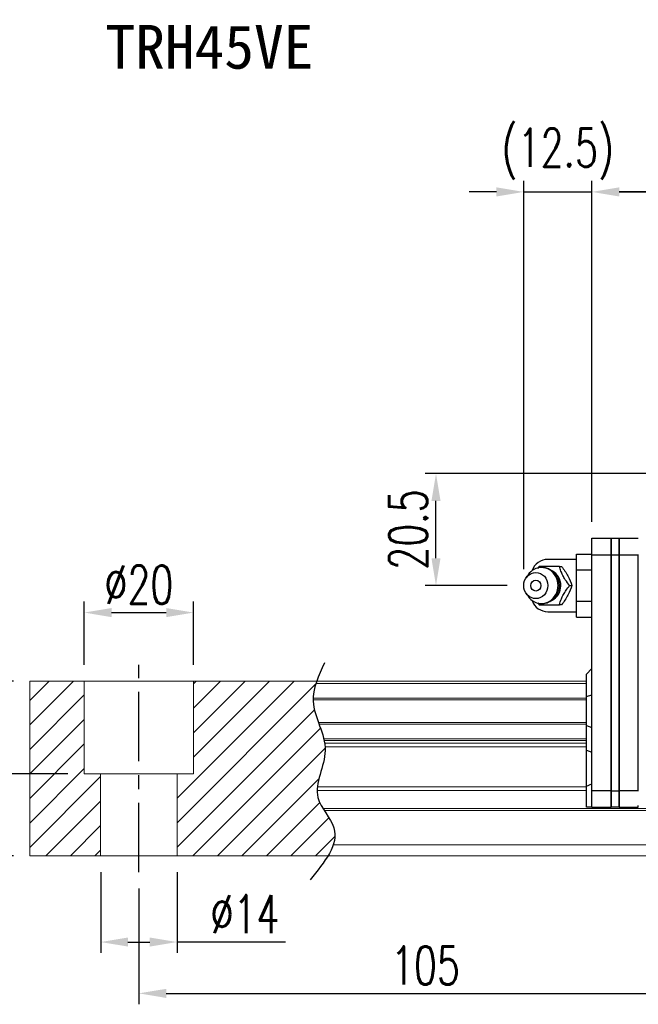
# Model space of a CAD drawing. Header units: millimetres. Extents: x 8 to 529, y 165 to 345.
# Tile 2 of 53: x 193 to 306, y 165 to 345. Entities that reach past the tile are written whole.
import ezdxf
from ezdxf.enums import TextEntityAlignment as Align

# ---------------------------------------------------------------- set-up
doc = ezdxf.new("R2010")
doc.units = ezdxf.units.MM
doc.header["$PDSIZE"] = -1
doc.linetypes.add('CENTER', pattern=[10.16, 6.35, -1.27, 1.27, -1.27])
for name, color, linetype in [('2', 7, 'Continuous'), ('CHA', 2, 'Continuous'), ('CL', 1, 'CENTER'), ('DIM', 4, 'Continuous'), ('OUT', 3, 'Continuous')]:
    doc.layers.add(name, color=color, linetype=linetype)
doc.styles.add('DIM-7', font='SIMPLEX.shx', dxfattribs={"width": 0.7, "bigfont": 'chineset.shx'})
doc.styles.add('T', font='kaiu.ttf')
doc.dimstyles.new('CNS', dxfattribs={"dimtxt": 3.5, "dimasz": 2.5, "dimexe": 1, "dimexo": 1.5, "dimgap": 0.09, "dimtad": 0, "dimdsep": 46, "dimtxsty": 'DIM-7', "dimcen": 0.09, "dimclrd": 1, "dimclre": 1, "dimclrt": 4, "dimadec": 0, "dimazin": 0, "dimtfac": 1, "dimtix": 1, "dimtmove": 2, "dimatfit": 3, "dimfxl": 1, "dimtvp": 0.971429, "dimtolj": 1, "dimarcsym": 0})

# ---------------------------------------------------------------- blocks, each defined once
blk = doc.blocks.new('*D11')
at = {"color": 7, "lineweight": -2}
for p, q in [((297.89, 253.34), (297.89, 315.78)), ((481.89, 253.34), (481.89, 315.78)), ((476.89, 313.78), (302.89, 313.78))]:
    blk.add_line(p, q, dxfattribs=at)
at = {"color": 7}
for points in [[(302.89, 314.61), (302.89, 312.94), (297.89, 313.78)], [(476.89, 314.61), (476.89, 312.94), (481.89, 313.78)]]:
    blk.add_solid(points, dxfattribs=at)
at = {"layer": 'DEFPOINTS', "color": 0}
for p in [(297.89, 313.78), (297.89, 250.34), (481.89, 250.34)]:
    blk.add_point(p, dxfattribs=at)
at = {"color": 7, "insert": (389.89, 318.88), "char_height": 7, "attachment_point": 5, "style": 'DIM-7'}
blk.add_mtext('\\A1;184', dxfattribs=at)
blk = doc.blocks.new('*D15')
at = {"color": 7, "lineweight": -2}
for p, q in [((214.89, 186.19), (214.89, 165)), ((319.89, 186.19), (319.89, 165)), ((219.89, 167), (314.89, 167))]:
    blk.add_line(p, q, dxfattribs=at)
at = {"color": 7}
for points in [[(219.89, 167.83), (219.89, 166.16), (214.89, 167)], [(314.89, 167.83), (314.89, 166.16), (319.89, 167)]]:
    blk.add_solid(points, dxfattribs=at)
at = {"layer": 'DEFPOINTS', "color": 0}
for p in [(214.89, 189.19), (319.89, 189.19), (319.89, 167)]:
    blk.add_point(p, dxfattribs=at)
at = {"color": 7, "insert": (267.39, 172.1), "char_height": 7, "attachment_point": 5, "style": 'DIM-7'}
blk.add_mtext('\\A1;105', dxfattribs=at)
blk = doc.blocks.new('*D16')
at = {"color": 7, "lineweight": -2}
for p, q in [((204.89, 227.19), (204.89, 238.74)), ((224.89, 227.19), (224.89, 238.74)), ((209.89, 236.74), (219.89, 236.74))]:
    blk.add_line(p, q, dxfattribs=at)
at = {"color": 7}
for points in [[(209.89, 237.57), (209.89, 235.9), (204.89, 236.74)], [(219.89, 237.57), (219.89, 235.9), (224.89, 236.74)]]:
    blk.add_solid(points, dxfattribs=at)
at = {"layer": 'DEFPOINTS', "color": 0}
for p in [(224.89, 236.74), (204.89, 224.19), (224.89, 224.19)]:
    blk.add_point(p, dxfattribs=at)
at = {"color": 7, "insert": (214.89, 241.84), "char_height": 7, "attachment_point": 5, "style": 'DIM-7'}
blk.add_mtext('\\A1;%%C20', dxfattribs=at)
blk = doc.blocks.new('*D17')
at = {"color": 7, "lineweight": -2}
for p, q in [((191.89, 224.19), (181.99, 224.19)), ((183.99, 219.19), (183.99, 212.19)), ((201.89, 207.19), (181.99, 207.19))]:
    blk.add_line(p, q, dxfattribs=at)
at = {"color": 7}
for points in [[(183.16, 219.19), (184.82, 219.19), (183.99, 224.19)], [(183.16, 212.19), (184.82, 212.19), (183.99, 207.19)]]:
    blk.add_solid(points, dxfattribs=at)
at = {"layer": 'DEFPOINTS', "color": 0}
for p in [(194.89, 224.19), (183.99, 207.19), (204.89, 207.19)]:
    blk.add_point(p, dxfattribs=at)
at = {"color": 7, "insert": (178.89, 215.69), "char_height": 7, "attachment_point": 5, "rotation": 90, "style": 'DIM-7'}
blk.add_mtext('\\A1;17', dxfattribs=at)
blk = doc.blocks.new('*D14')
at = {"color": 7, "lineweight": -2}
for p, q in [((191.89, 224.19), (168.03, 224.19)), ((170.03, 219.19), (170.03, 197.19)), ((191.89, 192.19), (168.03, 192.19))]:
    blk.add_line(p, q, dxfattribs=at)
at = {"color": 7}
for points in [[(169.2, 219.19), (170.86, 219.19), (170.03, 224.19)], [(169.2, 197.19), (170.86, 197.19), (170.03, 192.19)]]:
    blk.add_solid(points, dxfattribs=at)
at = {"layer": 'DEFPOINTS', "color": 0}
for p in [(194.89, 224.19), (170.03, 192.19), (194.89, 192.19)]:
    blk.add_point(p, dxfattribs=at)
at = {"color": 7, "insert": (164.93, 208.19), "char_height": 7, "attachment_point": 5, "rotation": 90, "style": 'DIM-7'}
blk.add_mtext('\\A1;32', dxfattribs=at)
blk = doc.blocks.new('*D23')
at = {"layer": 'DEFPOINTS', "color": 0}
for p in [(269.32, 262.19), (319.89, 262.19), (285.39, 241.69)]:
    blk.add_point(p, dxfattribs=at)
at = {"layer": 'DIM', "color": 7, "lineweight": -2}
for p, q in [((316.89, 262.19), (267.32, 262.19)), ((269.32, 246.69), (269.32, 257.19)), ((282.39, 241.69), (267.32, 241.69))]:
    blk.add_line(p, q, dxfattribs=at)
at = {"layer": 'DIM', "color": 7}
for points in [[(268.49, 257.19), (270.15, 257.19), (269.32, 262.19)], [(268.49, 246.69), (270.15, 246.69), (269.32, 241.69)]]:
    blk.add_solid(points, dxfattribs=at)
at = {"layer": 'DIM', "color": 7, "insert": (264.22, 251.94), "char_height": 7, "attachment_point": 5, "rotation": 90, "style": 'DIM-7'}
blk.add_mtext('\\A1;20.5', dxfattribs=at)
blk = doc.blocks.new('*D24')
at = {"color": 7, "lineweight": -2}
for p, q in [((285.39, 244.69), (285.39, 315.78)), ((297.89, 253.34), (297.89, 315.78)), ((280.39, 313.78), (275.39, 313.78)), ((285.39, 313.78), (297.89, 313.78)), ((302.89, 313.78), (307.89, 313.78))]:
    blk.add_line(p, q, dxfattribs=at)
at = {"color": 7}
for points in [[(280.39, 314.61), (280.39, 312.94), (285.39, 313.78)], [(302.89, 314.61), (302.89, 312.94), (297.89, 313.78)]]:
    blk.add_solid(points, dxfattribs=at)
at = {"layer": 'DEFPOINTS', "color": 0}
for p in [(297.89, 313.78), (297.89, 250.34), (285.39, 241.69)]:
    blk.add_point(p, dxfattribs=at)
at = {"color": 7, "insert": (291.64, 320.71), "char_height": 7, "attachment_point": 5, "style": 'DIM-7'}
blk.add_mtext('\\A1;(12.5)', dxfattribs=at)
blk = doc.blocks.new('*D26')
at = {"color": 7, "lineweight": -2}
for p, q in [((207.89, 189.19), (207.89, 174.4)), ((221.89, 189.19), (221.89, 174.4)), ((212.89, 176.4), (216.89, 176.4)), ((241.75, 176.4), (221.89, 176.4))]:
    blk.add_line(p, q, dxfattribs=at)
at = {"color": 7}
for points in [[(212.89, 177.23), (212.89, 175.57), (207.89, 176.4)], [(216.89, 177.23), (216.89, 175.57), (221.89, 176.4)]]:
    blk.add_solid(points, dxfattribs=at)
at = {"layer": 'DEFPOINTS', "color": 0}
for p in [(207.89, 192.19), (221.89, 192.19), (221.89, 176.4)]:
    blk.add_point(p, dxfattribs=at)
at = {"color": 7, "insert": (234.32, 181.5), "char_height": 7, "attachment_point": 5, "style": 'DIM-7'}
blk.add_mtext('\\A1;%%C14', dxfattribs=at)

msp = doc.modelspace()

# ---------------------------------------------------------------- hatches: boundary and pattern name
at = {"layer": 'DIM'}
h = msp.add_hatch(dxfattribs=at)
h.set_pattern_fill('ANSI31', color=0, style=0)
h.set_pattern_definition([(45, (-109.0616, 51.404), (-2.245064, 2.245064), [])])
edge = h.paths.add_edge_path()
edge.add_spline(control_points=[(247.788, 216.616), (247.324, 217.918), (246.862, 219.294), (246.819, 220.671), (246.818, 220.756)], knot_values=[7.0410379, 7.0410379, 7.0410379, 7.0410379, 11.0834181, 11.3490412, 11.3490412, 11.3490412, 11.3490412], degree=3, periodic=0)
edge.add_spline(control_points=[(246.818, 220.756), (246.816, 220.854), (246.817, 220.952), (246.82, 221.05)], knot_values=[6.7346274, 6.7346274, 6.7346274, 6.7346274, 7.0410379, 7.0410379, 7.0410379, 7.0410379], degree=3, periodic=0)
edge.add_spline(control_points=[(246.82, 221.05), (246.844, 221.953), (247.034, 222.857), (247.32, 223.761)], knot_values=[3.908874, 3.908874, 3.908874, 3.908874, 6.7346274, 6.7346274, 6.7346274, 6.7346274], degree=3, periodic=0)
edge.add_spline(control_points=[(247.32, 223.761), (247.365, 223.903), (247.412, 224.044), (247.462, 224.186)], knot_values=[3.466366, 3.466366, 3.466366, 3.466366, 3.908874, 3.908874, 3.908874, 3.908874], degree=3, periodic=0)
edge.add_line((247.458, 224.186), (224.887, 224.186))
edge.add_line((224.887, 224.186), (224.887, 207.186))
edge.add_line((224.887, 207.186), (221.887, 207.186))
edge.add_line((221.887, 207.186), (221.887, 192.186))
edge.add_line((221.887, 192.186), (249.529, 192.186))
edge.add_spline(control_points=[(249.529, 192.186), (249.933, 192.856), (250.265, 193.524), (250.49, 194.186)], knot_values=[35.0876755, 35.0876755, 35.0876755, 35.0876755, 37.2888756, 37.2888756, 37.2888756, 37.2888756], degree=3, periodic=0)
edge.add_spline(control_points=[(250.49, 194.186), (250.848, 195.24), (251.03, 197.363), (249.53, 199.411), (248.85, 200.479)], knot_values=[27.949439, 27.949439, 27.949439, 27.949439, 31.4503537, 35.0876755, 35.0876755, 35.0876755, 35.0876755], degree=3, periodic=0)
edge.add_spline(control_points=[(248.85, 200.479), (248.775, 200.596), (248.701, 200.714), (248.629, 200.832)], knot_values=[27.5490533, 27.5490533, 27.5490533, 27.5490533, 27.949439, 27.949439, 27.949439, 27.949439], degree=3, periodic=0)
edge.add_spline(control_points=[(248.629, 200.832), (248.227, 201.49), (247.663, 202.57), (247.55, 203.705), (247.555, 204.143)], knot_values=[23.9494384, 23.9494384, 23.9494384, 23.9494384, 26.1777675, 27.5490533, 27.5490533, 27.5490533, 27.5490533], degree=3, periodic=0)
edge.add_spline(control_points=[(247.555, 204.143), (247.557, 204.377), (247.573, 204.613), (247.6, 204.85)], knot_values=[23.2175338, 23.2175338, 23.2175338, 23.2175338, 23.9494384, 23.9494384, 23.9494384, 23.9494384], degree=3, periodic=0)
edge.add_spline(control_points=[(247.6, 204.85), (247.843, 206.991), (249.088, 209.486), (249.013, 211.902), (248.997, 212.125)], knot_values=[15.9420699, 15.9420699, 15.9420699, 15.9420699, 22.5462419, 23.2175338, 23.2175338, 23.2175338, 23.2175338], degree=3, periodic=0)
edge.add_spline(control_points=[(248.997, 212.125), (248.979, 212.361), (248.95, 212.597), (248.913, 212.832)], knot_values=[15.228195, 15.228195, 15.228195, 15.228195, 15.9420699, 15.9420699, 15.9420699, 15.9420699], degree=3, periodic=0)
edge.add_spline(control_points=[(248.913, 212.832), (248.886, 212.999), (248.854, 213.166), (248.819, 213.332)], knot_values=[14.7203513, 14.7203513, 14.7203513, 14.7203513, 15.228195, 15.228195, 15.228195, 15.228195], degree=3, periodic=0)
edge.add_spline(control_points=[(248.819, 213.332), (248.799, 213.425), (248.778, 213.518), (248.756, 213.611)], knot_values=[14.4372251, 14.4372251, 14.4372251, 14.4372251, 14.7203513, 14.7203513, 14.7203513, 14.7203513], degree=3, periodic=0)
edge.add_spline(control_points=[(248.756, 213.611), (248.539, 214.522), (248.215, 215.425), (247.893, 216.322)], knot_values=[11.6531458, 11.6531458, 11.6531458, 11.6531458, 14.4372251, 14.4372251, 14.4372251, 14.4372251], degree=3, periodic=0)
edge.add_spline(control_points=[(247.893, 216.322), (247.858, 216.42), (247.823, 216.518), (247.788, 216.616)], knot_values=[11.3490412, 11.3490412, 11.3490412, 11.3490412, 11.6531458, 11.6531458, 11.6531458, 11.6531458], degree=3, periodic=0)
edge.add_line((247.788, 216.616), (247.788, 216.616))
h.paths.add_polyline_path([(204.887, 224.186), (194.887, 224.186), (194.887, 192.186), (207.887, 192.186), (207.887, 207.186), (204.887, 207.186)])

# ---------------------------------------------------------------- linework, layer by layer
at = {"layer": '2', "color": 0, "linetype": 'Continuous'}
for p, q in [((297.887, 250.336), (301.387, 250.336)), ((297.887, 247.336), (297.887, 250.336)), ((301.387, 250.336), (301.387, 247.336)), ((301.387, 250.336), (302.887, 250.336)), ((301.387, 247.336), (301.387, 250.336)), ((302.887, 250.336), (302.887, 247.336)), ((302.887, 250.336), (306.387, 250.336)), ((302.887, 247.336), (302.887, 250.336)), ((295.087, 247.459), (297.887, 247.459)), ((295.087, 244.573), (295.087, 247.459)), ((297.887, 204.086), (297.887, 247.336)), ((297.887, 247.336), (301.387, 247.336)), ((301.387, 247.336), (301.387, 204.086)), ((301.387, 247.336), (302.887, 247.336)), ((301.387, 204.086), (301.387, 247.336)), ((302.887, 247.336), (302.887, 204.086)), ((302.887, 204.086), (302.887, 247.336)), ((302.887, 247.336), (306.387, 247.336)), ((306.387, 247.336), (306.387, 247.386)), ((306.387, 204.086), (306.387, 247.336)), ((295.087, 246.486), (289.804, 246.486)), ((286.184, 243.645), (285.82, 243.111)), ((295.087, 244.573), (297.887, 244.573)), ((295.087, 238.799), (295.087, 244.573)), ((285.82, 240.261), (286.184, 239.727)), ((295.087, 235.912), (295.087, 238.799)), ((295.087, 238.799), (297.887, 238.799)), ((289.804, 236.886), (295.087, 236.886)), ((295.087, 235.912), (297.887, 235.912)), ((296.887, 225.486), (297.887, 226.486)), ((296.887, 221.338), (296.887, 225.486)), ((296.887, 221.338), (297.887, 221.702)), ((296.887, 216.034), (296.887, 221.338)), ((296.887, 216.034), (297.887, 215.67)), ((296.887, 211.565), (296.887, 216.034)), ((296.887, 204.974), (296.887, 211.565)), ((296.887, 211.565), (297.887, 211.201)), ((296.887, 204.974), (297.887, 205.389)), ((296.887, 201.086), (296.887, 204.974)), ((301.387, 204.086), (297.887, 204.086)), ((297.887, 201.086), (297.887, 204.086)), ((301.387, 204.086), (302.887, 204.086)), ((301.387, 204.086), (301.387, 201.086)), ((301.387, 201.086), (301.387, 204.086)), ((302.887, 204.086), (302.887, 201.086)), ((302.887, 201.086), (302.887, 204.086)), ((306.387, 204.086), (302.887, 204.086)), ((306.387, 204.036), (306.387, 204.086)), ((297.887, 201.086), (296.887, 201.086)), ((297.887, 201.086), (301.387, 201.086)), ((302.887, 201.086), (301.387, 201.086)), ((302.887, 201.086), (306.387, 201.086)), ((306.387, 201.086), (306.387, 201.386))]:
    msp.add_line(p, q, dxfattribs=at)
for centre, start, end in [((289.804, 243.486), 89.99998, 161.42204), ((289.804, 239.886), 198.57796, 270.00002)]:
    msp.add_arc(centre, 3, start, end, dxfattribs=at)
for major_axis in [(0, -2.4), (0, -1)]:
    msp.add_ellipse((287.604, 241.686), major_axis=major_axis, ratio=0.9238797, dxfattribs=at)
for centre, major_axis, start_param, end_param in [((288.637, 241.686), (0, -3.3), 3.1415926, 4.0769035), ((288.637, 241.686), (0, -3.3), 0, 3.1415927), ((289.452, 241.686), (0, -2.962), 0.4233297, 2.6987264), ((288.637, 241.686), (0, -3.3), 5.3479724, 6.2831853)]:
    msp.add_ellipse(centre, major_axis=major_axis, ratio=0.9238797, start_param=start_param, end_param=end_param, dxfattribs=at)
for points, degree in [([(288.194, 245.186), (288.106, 245.071), (288.018, 244.956), (287.93, 244.839)], 3), ([(291.928, 245.186), (292.343, 245.186)], 1), ([(293.795, 241.686), (294.209, 241.686)], 1), ([(287.95, 238.507), (288.031, 238.399), (288.113, 238.292), (288.194, 238.186)], 3), ([(288.659, 238.407), (288.716, 238.404), (288.773, 238.403), (288.83, 238.403)], 3), ([(292.343, 238.186), (291.928, 238.186)], 1)]:
    msp.add_open_spline(points, degree=degree, dxfattribs=at)
for points, knots in [([(291.928, 245.186), (291.209, 245.186), (290.441, 245.186), (289.133, 245.186), (288.647, 245.186), (288.194, 245.186)], [0, 0, 0, 0, 0.5, 0.5, 1, 1, 1, 1]), ([(291.937, 241.686), (291.937, 241.936), (291.881, 242.433), (291.624, 243.161), (291.196, 243.819), (290.621, 244.363), (289.936, 244.751), (289.256, 244.957), (288.819, 244.976), (288.637, 244.967)], [0, 0, 0, 0, 0.1424122, 0.2912277, 0.4421098, 0.5939693, 0.7455107, 0.8956214, 1, 1, 1, 1]), ([(293.795, 241.686), (293.529, 242.032), (293.262, 242.386), (292.845, 243.015), (292.684, 243.284), (292.415, 243.811), (292.304, 244.074), (292.101, 244.62), (292.012, 244.905), (291.928, 245.186)], [0, 0, 0, 0, 0.316279, 0.316279, 0.5305075, 0.5305075, 0.7443494, 0.7443494, 1, 1, 1, 1]), ([(292.343, 245.186), (292.755, 244.639), (293.153, 244.053), (293.806, 242.831), (294.037, 242.236), (294.209, 241.686)], [0, 0, 0, 0, 0.5, 0.5, 1, 1, 1, 1]), ([(288.978, 238.408), (289.026, 238.411), (289.321, 238.439), (289.853, 238.59), (290.513, 238.937), (291.075, 239.421), (291.514, 240.015), (291.813, 240.693), (291.924, 241.266), (291.937, 241.599), (291.937, 241.686)], [0, 0, 0, 0, 0.0297339, 0.1848987, 0.3380427, 0.4898314, 0.6411412, 0.7929758, 0.9463445, 1, 1, 1, 1]), ([(291.928, 238.186), (292.032, 238.532), (292.142, 238.886), (292.396, 239.515), (292.522, 239.784), (292.816, 240.311), (292.984, 240.574), (293.364, 241.12), (293.579, 241.405), (293.795, 241.686)], [0, 0, 0, 0, 0.316279, 0.316279, 0.5305075, 0.5305075, 0.7443494, 0.7443494, 1, 1, 1, 1]), ([(294.209, 241.686), (294.038, 241.139), (293.812, 240.553), (293.161, 239.331), (292.758, 238.736), (292.343, 238.186)], [0, 0, 0, 0, 0.5, 0.5, 1, 1, 1, 1]), ([(288.194, 238.186), (288.654, 238.186), (289.147, 238.186), (290.496, 238.186), (291.219, 238.186), (291.928, 238.186)], [0, 0, 0, 0, 0.5, 0.5, 1, 1, 1, 1])]:
    msp.add_open_spline(points, degree=3, knots=knots, dxfattribs=at)
at = {"layer": 'CL', "color": 0, "ltscale": 2}
msp.add_line((214.887, 189.186), (214.887, 227.186), dxfattribs=at)
at = {"layer": 'DIM', "color": 0}
msp.add_open_spline([(248.877, 227.514), (247.792, 225.175), (245.327, 219.858), (251.041, 211.776), (245.612, 203.374), (253.159, 196.179), (248.902, 191.036), (246.242, 187.821)], degree=3, knots=[0, 0, 0, 0, 7.306661, 16.6133617, 25.3207242, 31.5867608, 42.0326146, 42.0326146, 42.0326146, 42.0326146], dxfattribs=at)
at = {"layer": 'OUT', "color": 0, "linetype": 'Continuous', "lineweight": 15}
for p, q in [((194.887, 224.186), (296.887, 224.186)), ((194.887, 223.761), (194.887, 224.186)), ((194.887, 221.05), (194.887, 223.761)), ((204.887, 207.186), (204.887, 224.186)), ((224.887, 207.186), (224.887, 224.186)), ((247.32, 223.761), (296.887, 223.761)), ((194.887, 220.756), (194.887, 221.05)), ((194.887, 216.616), (194.887, 220.756)), ((246.818, 220.756), (296.887, 220.756)), ((246.82, 221.05), (296.887, 221.05)), ((194.887, 216.322), (194.887, 216.616)), ((247.788, 216.616), (296.887, 216.616)), ((194.887, 213.611), (194.887, 216.322)), ((247.893, 216.322), (296.887, 216.322)), ((194.887, 213.332), (194.887, 213.611)), ((194.887, 212.832), (194.887, 213.332)), ((194.887, 212.125), (194.887, 212.832)), ((248.756, 213.611), (296.887, 213.611)), ((248.819, 213.332), (296.887, 213.332)), ((248.913, 212.832), (296.887, 212.832)), ((194.887, 204.85), (194.887, 212.125)), ((248.997, 212.125), (296.887, 212.125)), ((204.887, 207.186), (224.887, 207.186)), ((207.887, 192.186), (207.887, 207.186)), ((221.887, 192.186), (221.887, 207.186)), ((194.887, 204.143), (194.887, 204.85)), ((194.887, 200.832), (194.887, 204.143)), ((247.555, 204.143), (296.887, 204.143)), ((247.6, 204.85), (296.887, 204.85)), ((194.887, 200.479), (194.887, 200.832)), ((194.887, 194.186), (194.887, 200.479)), ((248.629, 200.832), (528.887, 200.832)), ((248.85, 200.479), (528.887, 200.479)), ((194.887, 192.186), (194.887, 194.186)), ((250.49, 194.186), (528.887, 194.186)), ((194.887, 192.186), (528.887, 192.186))]:
    msp.add_line(p, q, dxfattribs=at)

# ---------------------------------------------------------------- texts
at = {"layer": 'CHA', "color": 7, "style": 'T'}
msp.add_text('TRH45VE', height=8, dxfattribs=at).set_placement((227.818, 340.282), align=Align.MIDDLE)

# ---------------------------------------------------------------- dimensions: what is measured, and where the dimension line sits
at = {"color": 0}
for base, p1, p2, text, override, picture, middle in [((297.887, 313.775), (285.387, 241.686), (297.887, 250.336), '(<>)', {"dimscale": 2, "dimgap": 0.8, "dimtad": 1, "dimclrd": 7, "dimclre": 7, "dimclrt": 7, "dimadec": 2, "dimazin": 2, "dimtmove": 1}, '*D24', (291.637, 320.709)), ((224.887, 236.737), (204.887, 224.186), (224.887, 224.186), '%%C<>', {"dimscale": 2, "dimgap": 0.8, "dimtad": 1, "dimclrd": 7, "dimclre": 7, "dimclrt": 7, "dimtmove": 1}, '*D16', (214.887, 241.837))]:
    dim = msp.add_linear_dim(base=base, p1=p1, p2=p2, text=text, dimstyle='CNS', override=override, dxfattribs=at)
    dim.commit()
    dim.dimension.update_dxf_attribs({"geometry": picture, "text_midpoint": middle})
for base, p1, p2, override, picture, middle in [((297.887, 313.775), (481.887, 250.336), (297.887, 250.336), {"dimscale": 2, "dimgap": 0.8, "dimtad": 1, "dimclrd": 7, "dimclre": 7, "dimclrt": 7, "dimadec": 2, "dimazin": 2, "dimtmove": 1}, '*D11', (389.887, 318.875)), ((319.887, 166.996), (214.887, 189.186), (319.887, 189.186), {"dimscale": 2, "dimgap": 0.8, "dimtad": 1, "dimclrd": 7, "dimclre": 7, "dimclrt": 7, "dimtmove": 1}, '*D15', (267.387, 172.096))]:
    dim = msp.add_linear_dim(base=base, p1=p1, p2=p2, dimstyle='CNS', override=override, dxfattribs=at)
    dim.commit()
    dim.dimension.update_dxf_attribs({"geometry": picture, "text_midpoint": middle})
for base, p2, picture, middle in [((170.029, 192.186), (194.887, 192.186), '*D14', (164.929, 208.186)), ((183.989, 207.186), (204.887, 207.186), '*D17', (178.889, 215.686))]:
    dim = msp.add_linear_dim(base=base, p1=(194.887, 224.186), p2=p2, angle=90, dimstyle='CNS', override={"dimscale": 2, "dimgap": 0.8, "dimtad": 1, "dimclrd": 7, "dimclre": 7, "dimclrt": 7, "dimtmove": 1}, dxfattribs=at)
    dim.commit()
    dim.dimension.update_dxf_attribs({"geometry": picture, "text_midpoint": middle})
dim = msp.add_linear_dim(base=(221.887, 176.4), p1=(207.887, 192.186), p2=(221.887, 192.186), angle=180, text='%%C<>', dimstyle='CNS', override={"dimscale": 2, "dimgap": 0.8, "dimtad": 1, "dimclrd": 7, "dimclre": 7, "dimclrt": 7, "dimtmove": 1}, dxfattribs=at)
dim.commit()
dim.dimension.update_dxf_attribs({"geometry": '*D26', "text_midpoint": (234.32, 176.4), "dimtype": 160})
at = {"layer": 'DIM', "color": 0}
dim = msp.add_linear_dim(base=(269.32, 262.186), p1=(285.387, 241.686), p2=(319.887, 262.186), angle=90, dimstyle='CNS', override={"dimscale": 2, "dimgap": 0.8, "dimtad": 1, "dimclrd": 7, "dimclre": 7, "dimclrt": 7, "dimtmove": 1}, dxfattribs=at)
dim.commit()
dim.dimension.update_dxf_attribs({"geometry": '*D23', "text_midpoint": (264.22, 251.936)})

doc.saveas('drawing.dxf')
